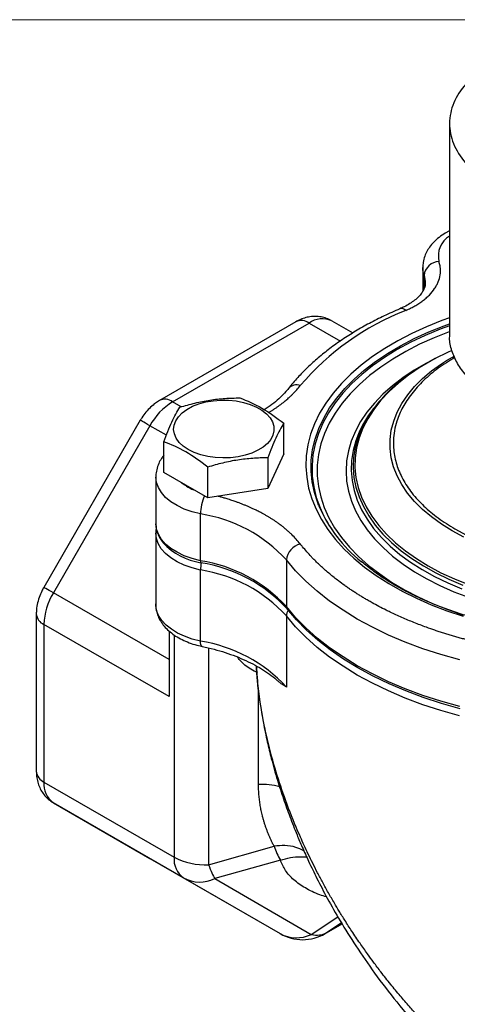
# Model space of a CAD drawing. Header units: inches. Extents: x 0 to 22, y 0 to 17.
# Tile 10 of 12: x 16 to 18.2, y 11.9 to 17. Entities that reach past the tile are written whole.
import ezdxf

# ---------------------------------------------------------------- set-up
doc = ezdxf.new("R2010")
doc.units = ezdxf.units.IN
doc.header["$LTSCALE"] = 2
doc.header["$MEASUREMENT"] = 0
doc.linetypes.add('SLD-Solid', pattern=[0])
doc.layers.add('SLD-DEFPOINTS', color=7, linetype='Continuous')

# ---------------------------------------------------------------- blocks, each defined once
blk = doc.blocks.new('Block2')
at = {"color": 7, "linetype": 'SLD-Solid', "lineweight": 18}
blk.add_line((22.0002, 17.0002), (0.0002, 17.0002), dxfattribs=at)

msp = doc.modelspace()

# ---------------------------------------------------------------- linework, layer by layer
for p, q in [((18.1956, 16.4584), (18.1956, 15.3561)), ((18.0559, 15.7073), (18.0559, 15.5848)), ((18.0625, 15.5979), (18.0625, 15.6675)), ((17.3955, 15.4262), (16.6844, 15.0157)), ((16.7524, 15.009), (17.4635, 15.4195)), ((17.4635, 15.4195), (17.6266, 15.3253)), ((17.5815, 15.4312), (17.6917, 15.3676)), ((18.0347, 15.184), (18.0161, 15.1721)), ((16.7978, 14.9828), (16.7524, 15.009)), ((17.8072, 14.9836), (17.7979, 14.9716)), ((16.5846, 14.9131), (16.0818, 14.0422)), ((16.6344, 14.8844), (16.1315, 14.0134)), ((16.7204, 14.8347), (16.6344, 14.8844)), ((17.3319, 14.7372), (17.3319, 14.8972)), ((16.7073, 14.6405), (16.7073, 14.8006)), ((17.3319, 14.7372), (17.2482, 14.5569)), ((17.2482, 14.7169), (17.2482, 14.5569)), ((16.9359, 14.5086), (16.7073, 14.6405)), ((16.9359, 14.5086), (16.9359, 14.6686)), ((16.6656, 14.6166), (16.6656, 14.3733)), ((17.2482, 14.5569), (16.9359, 14.5086)), ((16.8984, 14.1812), (16.8984, 14.4246)), ((16.6651, 14.3247), (16.6651, 13.954)), ((17.3459, 14.1851), (17.3459, 13.9418)), ((16.8981, 13.7619), (16.8981, 14.1326)), ((16.7344, 13.6654), (16.1315, 14.0134)), ((16.6651, 13.954), (16.6651, 13.9559)), ((16.0428, 13.9045), (16.0428, 13.0833)), ((17.346, 13.8931), (17.346, 13.5224)), ((16.0827, 13.849), (16.0827, 13.0278)), ((16.7344, 13.4727), (16.0827, 13.849)), ((16.7344, 13.8145), (16.7344, 13.4727)), ((16.7607, 13.7939), (16.7607, 12.6363)), ((16.9399, 13.7269), (16.9399, 12.5966)), ((17.2004, 13.0151), (17.2004, 13.508)), ((16.0827, 13.0278), (16.7607, 12.6363)), ((16.8096, 12.5283), (16.1315, 12.9197)), ((16.1315, 12.9197), (16.6344, 12.6293)), ((16.9399, 12.5966), (17.2817, 12.693)), ((16.6344, 12.6293), (17.3124, 12.2379)), ((17.3144, 12.6207), (16.9726, 12.5243)), ((16.8096, 12.5283), (17.3124, 12.2379)), ((16.9726, 12.5243), (17.4755, 12.2339)), ((17.4755, 12.2339), (17.6137, 12.3258)), ((17.5484, 12.2379), (17.6359, 12.2884)), ((17.6326, 12.2937), (17.5545, 12.2417)), ((17.5545, 12.2417), (17.6358, 12.2887)), ((17.5545, 12.2417), (17.5484, 12.2379))]:
    msp.add_line(p, q)
at = {"flags": 128}
for points in [[(18.0625, 15.6675), (18.0565, 15.6951), (18.0559, 15.7087)], [(18.0625, 15.6675), (18.0687, 15.6381), (18.0692, 15.6271)], [(18.1956, 15.4462), (18.1559, 15.4319), (18.0757, 15.3999), (17.9991, 15.365), (17.9265, 15.3275), (17.8582, 15.2873), (17.7943, 15.2448), (17.7352, 15.2001), (17.6811, 15.1532), (17.6322, 15.1046), (17.5888, 15.0542), (17.5508, 15.0023), (17.5187, 14.9492), (17.4924, 14.895), (17.472, 14.84), (17.4577, 14.7843), (17.4494, 14.7283), (17.4473, 14.672), (17.4514, 14.6158), (17.4615, 14.5598), (17.4778, 14.5043), (17.5, 14.4495), (17.5282, 14.3957), (17.5622, 14.3429), (17.6019, 14.2915), (17.6471, 14.2417), (17.6976, 14.1935), (17.7533, 14.1473), (17.814, 14.1033), (17.8793, 14.0615), (17.949, 14.0222), (18.0229, 13.9855), (18.1006, 13.9515), (18.1819, 13.9204), (18.2664, 13.8924)], [(17.5133, 14.47), (17.5087, 14.482), (17.4912, 14.537), (17.4798, 14.5925), (17.4745, 14.6482), (17.4754, 14.7041), (17.4824, 14.7598), (17.4955, 14.8152), (17.5147, 14.8699), (17.5399, 14.9238), (17.571, 14.9768), (17.6079, 15.0284), (17.6503, 15.0786), (17.6982, 15.1271), (17.7514, 15.1738), (17.8096, 15.2185), (17.8726, 15.2609), (17.9401, 15.3009), (18.0119, 15.3383), (18.0877, 15.3731), (18.1671, 15.405), (18.1956, 15.4154)], [(18.1956, 15.4057), (18.1471, 15.3875), (18.0685, 15.3547), (17.9937, 15.3191), (17.923, 15.2808), (17.8566, 15.24), (17.795, 15.1968), (17.7382, 15.1515), (17.6866, 15.1041), (17.6403, 15.0549), (17.5996, 15.0041), (17.5645, 14.952), (17.5353, 14.8986), (17.5121, 14.8442), (17.4949, 14.7892), (17.4839, 14.7336), (17.479, 14.6777), (17.4803, 14.6217), (17.4878, 14.5659), (17.5015, 14.5105), (17.5213, 14.4557), (17.5332, 14.4291)], [(18.1956, 15.3747), (18.194, 15.3741), (18.1147, 15.3428), (18.039, 15.3086), (17.9674, 15.2716), (17.9, 15.232), (17.8372, 15.1901), (17.7792, 15.1458), (17.7263, 15.0995), (17.6786, 15.0514), (17.6364, 15.0015), (17.5999, 14.9502), (17.5692, 14.8977), (17.5444, 14.8441), (17.5256, 14.7897), (17.513, 14.7347), (17.5065, 14.6793), (17.5062, 14.6239), (17.5121, 14.5685), (17.5242, 14.5135), (17.5424, 14.459), (17.5666, 14.4053), (17.5968, 14.3527), (17.6328, 14.3012), (17.6745, 14.2512), (17.7217, 14.2029), (17.7741, 14.1564), (17.8317, 14.112), (17.894, 14.0698), (17.961, 14.03), (18.0323, 13.9928), (18.1075, 13.9583), (18.1865, 13.9267), (18.2688, 13.8981)], [(18.1375, 15.2428), (18.0758, 15.2111), (18.0119, 15.1738), (17.9525, 15.1341), (17.8979, 15.0921), (17.8484, 15.0481), (17.8041, 15.0023), (17.7654, 14.9548), (17.7323, 14.9059), (17.705, 14.8559), (17.6837, 14.8048), (17.6684, 14.7531), (17.6592, 14.7009), (17.6562, 14.6484), (17.6593, 14.596), (17.6687, 14.5438), (17.6841, 14.4921), (17.7055, 14.4411), (17.7329, 14.391), (17.7662, 14.3422), (17.8051, 14.2948), (17.8494, 14.249), (17.8991, 14.205), (17.9538, 14.1631), (18.0133, 14.1234), (18.0773, 14.0862), (18.1455, 14.0515), (18.2177, 14.0196), (18.2935, 13.9906)], [(18.1799, 15.224), (18.2102, 15.2422), (18.2191, 15.2473)], [(18.27, 14.3037), (18.2093, 14.3363), (18.1529, 14.3714), (18.1013, 14.4089), (18.0547, 14.4485), (18.0133, 14.49), (17.9773, 14.5332), (17.9471, 14.5778), (17.9227, 14.6236), (17.9043, 14.6703), (17.892, 14.7176), (17.8859, 14.7654), (17.8859, 14.8133), (17.8922, 14.861), (17.9046, 14.9084), (17.923, 14.9551), (17.9475, 15.0008), (17.9778, 15.0454), (18.0138, 15.0886), (18.0553, 15.1301), (18.1021, 15.1696), (18.1538, 15.2071), (18.1799, 15.224)], [(18.0378, 15.1859), (17.9824, 15.1482), (17.929, 15.1064), (17.8808, 15.0626), (17.8379, 15.017), (17.8006, 14.9697), (17.7691, 14.9211), (17.7436, 14.8713), (17.724, 14.8207), (17.7107, 14.7693), (17.7035, 14.7176), (17.7026, 14.6657), (17.708, 14.6138), (17.7195, 14.5624), (17.7373, 14.5115), (17.7611, 14.4614), (17.7909, 14.4124), (17.8265, 14.3648), (17.8677, 14.3186), (17.9145, 14.2743), (17.9664, 14.2319), (18.0233, 14.1917), (18.0849, 14.1539), (18.1509, 14.1186), (18.221, 14.0861), (18.2949, 14.0565)], [(16.8347, 14.7605), (16.8087, 14.7781), (16.7875, 14.7977), (16.7719, 14.819), (16.762, 14.8414), (16.7582, 14.8644), (16.7605, 14.8874), (16.7688, 14.91), (16.7831, 14.9316), (16.8029, 14.9517), (16.8278, 14.9698), (16.8571, 14.9855), (16.8903, 14.9985), (16.9265, 15.0083), (16.9649, 15.0149), (17.0046, 15.018), (17.0446, 15.0175), (17.0841, 15.0136), (17.122, 15.0062), (17.1575, 14.9955), (17.1898, 14.9819), (17.2181, 14.9655), (17.2418, 14.9469), (17.2602, 14.9264), (17.2731, 14.9045), (17.2799, 14.8817), (17.2807, 14.8586), (17.2753, 14.8357), (17.264, 14.8135), (17.2469, 14.7926), (17.2245, 14.7735), (17.1973, 14.7565), (17.1659, 14.7421), (17.1311, 14.7307), (17.0937, 14.7225), (17.0546, 14.7177), (17.0146, 14.7163), (16.9748, 14.7185), (16.936, 14.7242), (16.8991, 14.7333), (16.8651, 14.7455), (16.8347, 14.7605)], [(16.6344, 14.8844), (16.6227, 14.8912), (16.6123, 14.8972), (16.6034, 14.9023), (16.5961, 14.9065), (16.5905, 14.9098), (16.5867, 14.9119), (16.5848, 14.913), (16.5846, 14.9131)], [(17.7431, 14.8822), (17.7378, 14.8711), (17.7176, 14.8208), (17.7034, 14.7698), (17.6953, 14.7184), (17.6933, 14.6667), (17.6975, 14.6151), (17.7078, 14.5638), (17.7242, 14.5131), (17.7466, 14.4631), (17.7748, 14.4141), (17.8089, 14.3663), (17.8485, 14.32), (17.8936, 14.2754), (17.9438, 14.2326), (17.999, 14.192), (18.059, 14.1536), (18.1233, 14.1177), (18.1918, 14.0845), (18.264, 14.054)], [(17.717, 14.833), (17.7072, 14.8063), (17.693, 14.755), (17.685, 14.7032), (17.6832, 14.6512), (17.6875, 14.5992), (17.698, 14.5476), (17.7146, 14.4964), (17.7373, 14.4461), (17.7659, 14.3968), (17.8002, 14.3487), (17.8402, 14.3021), (17.8857, 14.2572), (17.9364, 14.2142), (17.992, 14.1733), (18.0524, 14.1347), (18.1173, 14.0986), (18.1863, 14.0651), (18.2591, 14.0345)], [(16.8984, 14.4246), (16.8545, 14.4358), (16.8137, 14.4504), (16.7766, 14.468), (16.744, 14.4883), (16.7165, 14.511), (16.6945, 14.5357), (16.6786, 14.5618), (16.6689, 14.589), (16.6656, 14.6165)], [(16.8984, 14.1812), (16.8545, 14.1925), (16.8137, 14.207), (16.7766, 14.2247), (16.744, 14.245), (16.7165, 14.2677), (16.6945, 14.2924), (16.6786, 14.3185), (16.6689, 14.3456), (16.6656, 14.3733)], [(16.8981, 14.1326), (16.8542, 14.1438), (16.8133, 14.1584), (16.7762, 14.176), (16.7436, 14.1964), (16.716, 14.2191), (16.694, 14.2437), (16.678, 14.2699), (16.6683, 14.297), (16.6651, 14.3243)], [(18.223, 14.3475), (18.2844, 14.3147)], [(18.2486, 13.664), (18.151, 13.6916), (18.0564, 13.7225), (17.9652, 13.7567), (17.8777, 13.7939), (17.7942, 13.8341), (17.7151, 13.8771), (17.6405, 13.9228), (17.5709, 13.971), (17.5064, 14.0215), (17.4473, 14.0742), (17.3937, 14.1288), (17.3459, 14.1851)], [(16.1315, 14.0134), (16.1198, 14.0202), (16.1094, 14.0262), (16.1005, 14.0313), (16.0932, 14.0356), (16.0876, 14.0388), (16.0839, 14.041), (16.082, 14.042), (16.0818, 14.0422)], [(16.8981, 13.7619), (16.8551, 13.7728), (16.815, 13.787), (16.7785, 13.804), (16.7463, 13.8237), (16.7188, 13.8457), (16.6966, 13.8696), (16.6801, 13.895), (16.6696, 13.9214), (16.6652, 13.9484), (16.6651, 13.954)], [(18.2486, 13.4207), (18.151, 13.4483), (18.0564, 13.4792), (17.9652, 13.5133), (17.8777, 13.5506), (17.7942, 13.5908), (17.7151, 13.6338), (17.6405, 13.6795), (17.5709, 13.7277), (17.5064, 13.7782), (17.4473, 13.8308), (17.3937, 13.8854), (17.3459, 13.9418)], [(18.2504, 13.41), (18.153, 13.4375), (18.0587, 13.4683), (17.9677, 13.5024), (17.8804, 13.5395), (17.7972, 13.5796), (17.7182, 13.6225), (17.6439, 13.6681), (17.5744, 13.7162), (17.5101, 13.7666), (17.4511, 13.8191), (17.3976, 13.8736), (17.3499, 13.9298)], [(18.2482, 13.3723), (18.1506, 13.3999), (18.0561, 13.4308), (17.965, 13.4649), (17.8775, 13.5022), (17.7941, 13.5423), (17.715, 13.5853), (17.6405, 13.631), (17.5709, 13.6791), (17.5064, 13.7296), (17.4473, 13.7822), (17.3938, 13.8368), (17.346, 13.8931)], [(16.9067, 13.7344), (16.9044, 13.7355), (16.9017, 13.7391), (16.8997, 13.7448), (16.8985, 13.7525), (16.8981, 13.7619)]]:
    msp.add_lwpolyline(points, dxfattribs=at)
for centre, radius, start, end in [((18.2581, 15.7689), 0.1213, 120.9818, 193.4296), ((18.1443, 15.6586), 0.0822, 92.9273, 173.7442), ((17.9453, 15.4638), 0.0312, 44.3379, 106.0915), ((18.4683, 14.2023), 1.3775, 111.3147, 139.679), ((17.4241, 15.3675), 0.0653, 52.7907, 115.8989), ((17.5327, 15.323), 0.1187, 65.686, 125.6182), ((18.7234, 14.1016), 1.2829, 113.7465, 122.3063), ((18.407, 14.529), 0.752, 121.6425, 151.9896), ((17.3988, 15.0393), 0.0577, 70.4645, 137.8148), ((16.9326, 14.7201), 0.3405, 121.9547, 151.1444), ((16.7129, 14.957), 0.0653, 52.788, 115.9256), ((18.2543, 14.6126), 0.5807, 141.8077, 157.6973), ((16.9728, 14.8267), 0.2972, 240.2134, 248.3986), ((17.1462, 14.4209), 0.2478, 156.7782, 179.1593), ((18.2219, 14.7744), 0.7712, 203.245, 230.9601), ((16.7827, 13.6706), 0.7628, 42.4178, 81.2769), ((18.1508, 14.7266), 0.6855, 205.7146, 218.109), ((16.9523, 14.5079), 0.3414, 222.9875, 261.1727), ((17.44, 14.1766), 0.0945, 103.5479, 174.8157), ((17.09, 14.1298), 0.192, 167.8806, 179.1537), ((16.7775, 13.4174), 0.7733, 42.6917, 81.0031), ((16.9277, 14.18), 0.0293, 177.5557, 198.7176), ((16.7783, 13.4025), 0.7777, 42.6917, 81.0031), ((16.7827, 13.3781), 0.7633, 42.4347, 81.301), ((16.423, 13.8373), 0.3405, 148.8563, 178.0435), ((16.1079, 13.9091), 0.0653, 184.0782, 247.2205), ((17.3646, 13.9414), 0.0187, 178.902, 218.3993), ((17.4051, 13.8918), 0.0591, 147.77, 178.6873), ((16.7774, 12.9976), 0.7738, 42.7087, 81.027), ((16.1114, 13.0904), 0.069, 185.9709, 245.3493), ((16.2008, 13.0161), 0.1187, 174.3796, 234.302), ((17.2137, 12.6279), 0.3874, 75.3243, 91.9687), ((17.7517, 12.862), 0.4995, 199.7848, 208.8968), ((16.8789, 12.6247), 0.1187, 174.3796, 234.302), ((16.9225, 12.9421), 0.3459, 242.1168, 272.8935), ((16.895, 12.6862), 0.1796, 241.5927, 295.6193), ((17.3979, 12.3958), 0.1796, 241.5927, 295.6193), ((17.4304, 12.4423), 0.236, 240.0027, 299.9973)]:
    msp.add_arc(centre, radius, start, end)
for points, knots in [([(18.4299, 16.7851), (18.3861, 16.7598), (18.3479, 16.7319), (18.3153, 16.7015), (18.2827, 16.6711), (18.2566, 16.6389), (18.237, 16.605), (18.2173, 16.5711), (18.2046, 16.5363), (18.199, 16.5007), (18.1933, 16.4651), (18.1948, 16.4296), (18.2034, 16.3941), (18.2121, 16.3587), (18.2276, 16.3244), (18.2501, 16.291), (18.2726, 16.2577), (18.3013, 16.2263), (18.3365, 16.1968), (18.3716, 16.1673), (18.412, 16.1406), (18.4579, 16.1165), (18.5038, 16.0925), (18.5538, 16.0718), (18.6081, 16.0545)], [0, 0, 0, 0, 0.125, 0.125, 0.125, 0.25, 0.25, 0.25, 0.375, 0.375, 0.375, 0.5, 0.5, 0.5, 0.625, 0.625, 0.625, 0.75, 0.75, 0.75, 0.875, 0.875, 0.875, 1, 1, 1, 1]), ([(18.1956, 15.9), (18.1912, 15.8979), (18.1742, 15.8899), (18.1481, 15.8723), (18.1193, 15.8484), (18.0962, 15.8225), (18.0785, 15.7958), (18.0655, 15.7668), (18.0574, 15.7378), (18.0566, 15.718), (18.0563, 15.7092)], [0, 0, 0, 0, 0.053723, 0.206742, 0.359946, 0.495747, 0.626815, 0.753638, 0.889878, 1, 1, 1, 1]), ([(17.9676, 15.4856), (17.9709, 15.487), (17.9774, 15.4898), (17.987, 15.4943), (17.9963, 15.4989), (18.0055, 15.5036), (18.0188, 15.5109), (18.0358, 15.5211), (18.0556, 15.5349), (18.074, 15.5497), (18.0963, 15.5706), (18.1146, 15.5929), (18.1287, 15.6161), (18.1398, 15.6398), (18.148, 15.6697), (18.1487, 15.6956), (18.1468, 15.7133), (18.1451, 15.7228), (18.1427, 15.7327), (18.1408, 15.7385), (18.1401, 15.7407)], [0, 0, 0, 0, 0.0244987, 0.0489975, 0.0734965, 0.0979956, 0.1224951, 0.183755, 0.245013, 0.3089256, 0.3725266, 0.5000385, 0.5639502, 0.6275509, 0.755064, 0.8774659, 0.8960066, 0.9385804, 0.9766302, 1, 1, 1, 1]), ([(18.0691, 15.6273), (18.0691, 15.627), (18.0699, 15.6206), (18.0673, 15.6094), (18.0609, 15.592), (18.0503, 15.5746), (18.035, 15.5565), (18.0144, 15.538), (17.9893, 15.5204), (17.963, 15.5055), (17.9444, 15.4972), (17.9367, 15.4938)], [0, 0, 0, 0, 0.005939, 0.169689, 0.29856, 0.419061, 0.547333, 0.671049, 0.793223, 0.915249, 1, 1, 1, 1]), ([(17.9367, 15.4938), (17.9224, 15.4876), (17.8811, 15.4697), (17.8153, 15.438), (17.7406, 15.3979), (17.6697, 15.3552), (17.6029, 15.3102), (17.5403, 15.2629), (17.4821, 15.2134), (17.4287, 15.162), (17.3871, 15.1166), (17.3642, 15.0881), (17.356, 15.0779)], [0, 0, 0, 0, 0.058076, 0.168115, 0.278235, 0.388417, 0.498643, 0.608872, 0.719049, 0.829107, 0.938961, 1, 1, 1, 1]), ([(17.5815, 15.4312), (17.5729, 15.4356), (17.5554, 15.4446), (17.5267, 15.4521), (17.4974, 15.4549), (17.4682, 15.4529), (17.4394, 15.4463), (17.4151, 15.4369), (17.4009, 15.4292), (17.3955, 15.4262)], [0, 0, 0, 0, 0.148639, 0.300974, 0.450644, 0.599778, 0.750645, 0.90566, 1, 1, 1, 1]), ([(18.6081, 14.9522), (18.5743, 14.964), (18.5069, 14.9878), (18.4187, 15.0339), (18.3425, 15.0865), (18.2809, 15.1451), (18.2344, 15.2082), (18.2063, 15.2746), (18.1936, 15.3245), (18.1967, 15.3517), (18.1972, 15.3561)], [0, 0, 0, 0, 0.138966, 0.278142, 0.416999, 0.556065, 0.695196, 0.834028, 0.973156, 1, 1, 1, 1]), ([(18.2237, 15.2399), (18.1938, 15.2215), (18.1334, 15.1843), (18.0582, 15.1206), (17.9964, 15.0526), (17.9498, 14.9814), (17.922, 14.9164), (17.9076, 14.8585), (17.9021, 14.8084), (17.9038, 14.7492), (17.9176, 14.6812), (17.9496, 14.6058), (17.9972, 14.5332), (18.0596, 14.4654), (18.134, 14.4025), (18.1933, 14.3659), (18.223, 14.3475)], [0, 0, 0, 0, 0.076175, 0.154287, 0.232422, 0.308249, 0.3841, 0.434719, 0.485188, 0.535829, 0.61394, 0.692075, 0.770186, 0.848322, 0.924155, 1, 1, 1, 1]), ([(17.2532, 14.9534), (17.2559, 14.955), (17.2629, 14.9591), (17.2737, 14.966), (17.286, 14.974), (17.2981, 14.9823), (17.31, 14.9909), (17.3216, 14.9996), (17.3294, 15.0057), (17.3354, 15.0106), (17.3437, 15.0173), (17.3556, 15.0276), (17.3686, 15.0395), (17.3904, 15.0607), (17.4057, 15.0789), (17.4181, 15.0937)], [0, 0, 0, 0, 0.03892, 0.101867, 0.16359, 0.228139, 0.292688, 0.357237, 0.421785, 0.426087, 0.462631, 0.566514, 0.643574, 0.710911, 1, 1, 1, 1]), ([(17.356, 15.0779), (17.3517, 15.0727), (17.3391, 15.0572), (17.3145, 15.0317), (17.2801, 15.0024), (17.2519, 14.9811), (17.2339, 14.9701), (17.2303, 14.968)], [0, 0, 0, 0, 0.136452, 0.403927, 0.669765, 0.934449, 1, 1, 1, 1]), ([(16.6844, 15.0157), (16.6776, 15.0115), (16.6612, 15.0014), (16.6373, 14.9813), (16.6132, 14.9555), (16.5959, 14.9321), (16.5872, 14.9174), (16.5846, 14.9131)], [0, 0, 0, 0, 0.169081, 0.408188, 0.651754, 0.897813, 1, 1, 1, 1]), ([(16.791, 14.9809), (16.817, 14.9889), (16.8431, 14.9962), (16.8951, 15.0087), (16.9472, 15.0191), (16.9992, 15.0248), (17.0513, 15.0284), (17.0773, 15.0292), (17.1033, 15.0292)], [0, 0, 0, 0, 0.25, 0.25, 0.5, 0.75, 0.75, 1, 1, 1, 1]), ([(17.1033, 15.0292), (17.1411, 15.0153), (17.1791, 14.9983), (17.2561, 14.9539), (17.2941, 14.927), (17.3319, 14.8972)], [0, 0, 0, 0, 0.5, 0.5, 1, 1, 1, 1]), ([(16.7073, 14.8006), (16.7143, 14.8196), (16.7213, 14.8379), (16.7352, 14.8724), (16.7492, 14.9048), (16.7631, 14.9325), (16.7771, 14.9581), (16.784, 14.9698), (16.791, 14.9809)], [0, 0, 0, 0, 0.25, 0.25, 0.5, 0.75, 0.75, 1, 1, 1, 1]), ([(17.3319, 14.8972), (17.325, 14.8862), (17.318, 14.8744), (17.304, 14.8488), (17.2901, 14.8211), (17.2761, 14.7887), (17.2622, 14.7542), (17.2552, 14.7359), (17.2482, 14.7169)], [0, 0, 0, 0, 0.25, 0.25, 0.5, 0.75, 0.75, 1, 1, 1, 1]), ([(16.9359, 14.6686), (16.8981, 14.6984), (16.8601, 14.7253), (16.7832, 14.7697), (16.7451, 14.7867), (16.7073, 14.8006)], [0, 0, 0, 0, 0.5, 0.5, 1, 1, 1, 1]), ([(16.7073, 14.7304), (16.703, 14.725), (16.6923, 14.7114), (16.6793, 14.6863), (16.6695, 14.656), (16.6652, 14.632), (16.666, 14.619), (16.6661, 14.6165)], [0, 0, 0, 0, 0.164731, 0.413378, 0.681354, 0.939569, 1, 1, 1, 1]), ([(17.2482, 14.7169), (17.2222, 14.7169), (17.1962, 14.7161), (17.1441, 14.7125), (17.0921, 14.7068), (17.04, 14.6964), (16.988, 14.6839), (16.962, 14.6766), (16.9359, 14.6686)], [0, 0, 0, 0, 0.25, 0.25, 0.5, 0.75, 0.75, 1, 1, 1, 1]), ([(16.8252, 14.5688), (16.8173, 14.5735), (16.8064, 14.5801), (16.7977, 14.5876), (16.7953, 14.5897)], [0, 0, 0, 0, 0.721632, 1, 1, 1, 1]), ([(17.4179, 14.2684), (17.4039, 14.285), (17.3881, 14.3037), (17.3673, 14.3235), (17.3607, 14.3297), (17.3539, 14.3357), (17.347, 14.3418), (17.3399, 14.3477), (17.335, 14.3517), (17.3319, 14.3542), (17.3296, 14.356), (17.3221, 14.3619), (17.3105, 14.3708), (17.2962, 14.381), (17.2834, 14.3897), (17.2711, 14.3977), (17.2583, 14.4057), (17.2451, 14.4136), (17.2316, 14.4213), (17.2221, 14.4265), (17.2144, 14.4306), (17.2049, 14.4356), (17.1899, 14.4432), (17.1725, 14.4515), (17.157, 14.4585), (17.1421, 14.465), (17.1269, 14.4713), (17.1112, 14.4775), (17.0952, 14.4836), (17.0841, 14.4876), (17.0752, 14.4907), (17.063, 14.4949), (17.0444, 14.501), (17.0228, 14.5075), (17.005, 14.5127), (16.9936, 14.5154), (16.9883, 14.5167)], [0, 0, 0, 0, 0.153736, 0.173883, 0.19403, 0.214177, 0.234323, 0.25447, 0.274616, 0.275213, 0.280033, 0.293526, 0.336571, 0.373018, 0.402912, 0.432221, 0.46288, 0.493538, 0.524197, 0.554855, 0.556831, 0.574397, 0.616958, 0.653246, 0.683143, 0.71246, 0.743119, 0.773778, 0.804436, 0.835095, 0.837138, 0.854495, 0.903837, 0.940438, 0.972421, 1, 1, 1, 1]), ([(16.6661, 14.3715), (16.6663, 14.364), (16.667, 14.3472), (16.6746, 14.3217), (16.6863, 14.297), (16.6976, 14.2822), (16.7029, 14.2754)], [0, 0, 0, 0, 0.222307, 0.493249, 0.766361, 1, 1, 1, 1]), ([(16.6677, 14.3498), (16.6663, 14.3429), (16.6646, 14.3344), (16.6653, 14.3258), (16.6655, 14.3242)], [0, 0, 0, 0, 0.810331, 1, 1, 1, 1]), ([(17.7709, 13.9739), (17.7648, 13.9774), (17.7526, 13.9845), (17.7347, 13.9954), (17.717, 14.0064), (17.6996, 14.0175), (17.6825, 14.0288), (17.6657, 14.0403), (17.6437, 14.0557), (17.6116, 14.0794), (17.5709, 14.1118), (17.5279, 14.1494), (17.4968, 14.1795), (17.4715, 14.2057), (17.4519, 14.2273), (17.4328, 14.2496), (17.422, 14.2633), (17.4179, 14.2684)], [0, 0, 0, 0, 0.041665, 0.08333, 0.124996, 0.166661, 0.208326, 0.249991, 0.291699, 0.37487, 0.500005, 0.624992, 0.749978, 0.792499, 0.874857, 0.952504, 1, 1, 1, 1]), ([(17.7937, 14.131), (17.7818, 14.1396), (17.7609, 14.1547), (17.7426, 14.1709), (17.7347, 14.1778)], [0, 0, 0, 0, 0.567839, 1, 1, 1, 1]), ([(18.7457, 13.8047), (18.7438, 13.8048), (18.7116, 13.8074), (18.6499, 13.8152), (18.5612, 13.8284), (18.4743, 13.845), (18.3892, 13.8645), (18.3064, 13.8868), (18.2261, 13.912), (18.1486, 13.9399), (18.0742, 13.9703), (18.0033, 14.0032), (17.9359, 14.0385), (17.8727, 14.076), (17.8252, 14.1069), (17.8003, 14.1259), (17.7937, 14.131)], [0, 0, 0, 0, 0.0052029, 0.0857557, 0.1662963, 0.2468211, 0.3273269, 0.4078106, 0.4882693, 0.5687006, 0.649103, 0.7294757, 0.8098199, 0.890139, 0.9704397, 1, 1, 1, 1]), ([(16.0818, 14.0422), (16.0782, 14.0358), (16.0688, 14.0185), (16.0566, 13.9887), (16.0467, 13.9525), (16.0431, 13.9241), (16.0429, 13.908), (16.0428, 13.9045)], [0, 0, 0, 0, 0.149196, 0.400719, 0.658535, 0.925126, 1, 1, 1, 1]), ([(16.6656, 13.9566), (16.6654, 13.9546), (16.6643, 13.9427), (16.6679, 13.9208), (16.6763, 13.8921), (16.6902, 13.8648), (16.7088, 13.8391), (16.7323, 13.8151), (16.7605, 13.7931), (16.793, 13.7736), (16.8293, 13.757), (16.8673, 13.7436), (16.894, 13.7374), (16.9067, 13.7344)], [0, 0, 0, 0, 0.018855, 0.111111, 0.202871, 0.295628, 0.39079, 0.489155, 0.590667, 0.694472, 0.799411, 0.904444, 1, 1, 1, 1]), ([(18.2812, 13.7701), (18.2733, 13.7721), (18.2575, 13.7763), (18.2341, 13.7828), (18.2109, 13.7895), (18.1878, 13.7964), (18.1649, 13.8035), (18.1421, 13.8108), (18.1121, 13.8208), (18.0677, 13.8364), (18.0098, 13.8584), (17.9467, 13.8848), (17.8991, 13.9067), (17.8594, 13.9261), (17.8279, 13.9423), (17.7964, 13.9593), (17.7779, 13.9699), (17.7709, 13.9739)], [0, 0, 0, 0, 0.041665, 0.08333, 0.124996, 0.166661, 0.208326, 0.249991, 0.291699, 0.37487, 0.500005, 0.624992, 0.749978, 0.792499, 0.874857, 0.952504, 1, 1, 1, 1]), ([(16.9067, 13.7344), (16.9174, 13.7321), (16.9485, 13.7253), (16.9984, 13.7119), (17.0552, 13.6935), (17.1089, 13.6725), (17.1591, 13.6493), (17.2056, 13.6241), (17.2476, 13.597), (17.2792, 13.5737), (17.2951, 13.5591), (17.3, 13.5545)], [0, 0, 0, 0, 0.065902, 0.191857, 0.317632, 0.443172, 0.568459, 0.693494, 0.818309, 0.942985, 1, 1, 1, 1]), ([(17.1949, 13.5974), (17.1832, 13.603), (17.1595, 13.6143), (17.129, 13.6369), (17.1057, 13.6586), (17.0947, 13.6736), (17.0907, 13.679)], [0, 0, 0, 0, 0.2779477, 0.562061, 0.8406342, 1, 1, 1, 1]), ([(17.1891, 13.6323), (17.1907, 13.6074), (17.1949, 13.5446), (17.2068, 13.4466), (17.2241, 13.3399), (17.2445, 13.2412), (17.2686, 13.1417), (17.2966, 13.0424), (17.3292, 12.9415), (17.3634, 12.8463), (17.3964, 12.7625), (17.4294, 12.685), (17.4637, 12.6092), (17.5067, 12.5203), (17.561, 12.4166), (17.628, 12.299), (17.7095, 12.1685), (17.8071, 12.0268), (17.9223, 11.8762), (18.0441, 11.7339), (18.1694, 11.6024), (18.2947, 11.4835), (18.4311, 11.3665), (18.5288, 11.295), (18.5787, 11.2585)], [0, 0, 0, 0, 0.027356, 0.068914, 0.10971, 0.146455, 0.179011, 0.220944, 0.257897, 0.292703, 0.328699, 0.353366, 0.381697, 0.416284, 0.457159, 0.504333, 0.557781, 0.617424, 0.683107, 0.754598, 0.811829, 0.871957, 0.93476, 1, 1, 1, 1]), ([(18.6294, 11.2928), (18.583, 11.3246), (18.4871, 11.3903), (18.3488, 11.5006), (18.2095, 11.6242), (18.1052, 11.728), (18.0305, 11.8082), (17.985, 11.8589), (17.9374, 11.9142), (17.8878, 11.9743), (17.8416, 12.0329), (17.8016, 12.086), (17.7653, 12.1357), (17.7273, 12.1897), (17.6879, 12.2482), (17.6517, 12.3044), (17.6218, 12.3528), (17.5931, 12.4007), (17.5645, 12.4502), (17.5352, 12.5032), (17.508, 12.5545), (17.4829, 12.6038), (17.4597, 12.6513), (17.4384, 12.6967), (17.4175, 12.7432), (17.3813, 12.827), (17.335, 12.9459), (17.2827, 13.1062), (17.2401, 13.2682), (17.2092, 13.4339), (17.1928, 13.5543), (17.1902, 13.6194), (17.1897, 13.632)], [0, 0, 0, 0, 0.0589044, 0.1216404, 0.1837933, 0.2518393, 0.2735876, 0.2970344, 0.3221799, 0.3490243, 0.3775677, 0.3994376, 0.4178407, 0.4413433, 0.4680128, 0.4910781, 0.510851, 0.5273314, 0.5493878, 0.5705653, 0.5908639, 0.6102836, 0.6288245, 0.6464868, 0.6632706, 0.6828942, 0.743407, 0.7993685, 0.8645388, 0.9257298, 0.9856978, 1, 1, 1, 1]), ([(17.346, 13.5224), (17.3394, 13.5266), (17.3273, 13.534), (17.3123, 13.5447), (17.304, 13.552), (17.3005, 13.555)], [0, 0, 0, 0, 0.414191, 0.752165, 1, 1, 1, 1]), ([(16.0428, 13.0833), (16.0431, 13.0749), (16.0437, 13.056), (16.0493, 13.0276), (16.0595, 12.999), (16.0739, 12.9729), (16.0922, 12.9499), (16.1117, 12.9321), (16.1257, 12.9233), (16.1315, 12.9197)], [0, 0, 0, 0, 0.1290622, 0.2901127, 0.445605, 0.5974069, 0.7469648, 0.8953821, 1, 1, 1, 1]), ([(17.2817, 12.693), (17.2791, 12.6981), (17.2738, 12.7085), (17.2663, 12.7241), (17.2592, 12.7398), (17.2525, 12.7555), (17.2462, 12.7714), (17.2403, 12.7873), (17.2349, 12.8032), (17.2298, 12.8193), (17.2251, 12.8354), (17.2198, 12.8551), (17.2144, 12.8785), (17.2093, 12.9057), (17.2053, 12.9329), (17.2025, 12.9602), (17.2007, 12.9876), (17.2005, 13.0059), (17.2004, 13.0151)], [0, 0, 0, 0, 0.05113, 0.102056, 0.152798, 0.203373, 0.253802, 0.304102, 0.354295, 0.404398, 0.454431, 0.504415, 0.58747, 0.670217, 0.752749, 0.835161, 0.917546, 1, 1, 1, 1]), ([(17.4368, 12.6695), (17.423, 12.6759), (17.3919, 12.6904), (17.3386, 12.6998), (17.3004, 12.6952), (17.2817, 12.693)], [0, 0, 0, 0, 0.288886, 0.652618, 1, 1, 1, 1]), ([(17.3144, 12.6207), (17.3319, 12.6255), (17.3676, 12.6355), (17.4147, 12.6399), (17.4401, 12.638), (17.4514, 12.6372)], [0, 0, 0, 0, 0.347401, 0.711152, 1, 1, 1, 1]), ([(16.9399, 12.5966), (16.9459, 12.5809), (16.9518, 12.5667), (16.9628, 12.5423), (16.968, 12.5321), (16.9726, 12.5243)], [0, 0, 0, 0, 0.5, 0.5, 1, 1, 1, 1]), ([(17.5553, 12.4289), (17.5432, 12.4325), (17.5008, 12.4452), (17.4423, 12.4749), (17.3819, 12.5171), (17.3376, 12.5658), (17.3222, 12.6023), (17.3144, 12.6207)], [0, 0, 0, 0, 0.090274, 0.316866, 0.543395, 0.770663, 1, 1, 1, 1]), ([(17.4755, 12.2339), (17.4903, 12.2305), (17.5046, 12.2295), (17.5312, 12.2321), (17.5435, 12.2358), (17.5545, 12.2417)], [0, 0, 0, 0, 0.5, 0.5, 1, 1, 1, 1])]:
    msp.add_open_spline(points, degree=3, knots=knots)

# ---------------------------------------------------------------- block references
at = {"layer": 'SLD-DEFPOINTS'}
msp.add_blockref('Block2', (0, 0), dxfattribs=at)

doc.saveas('drawing.dxf')
